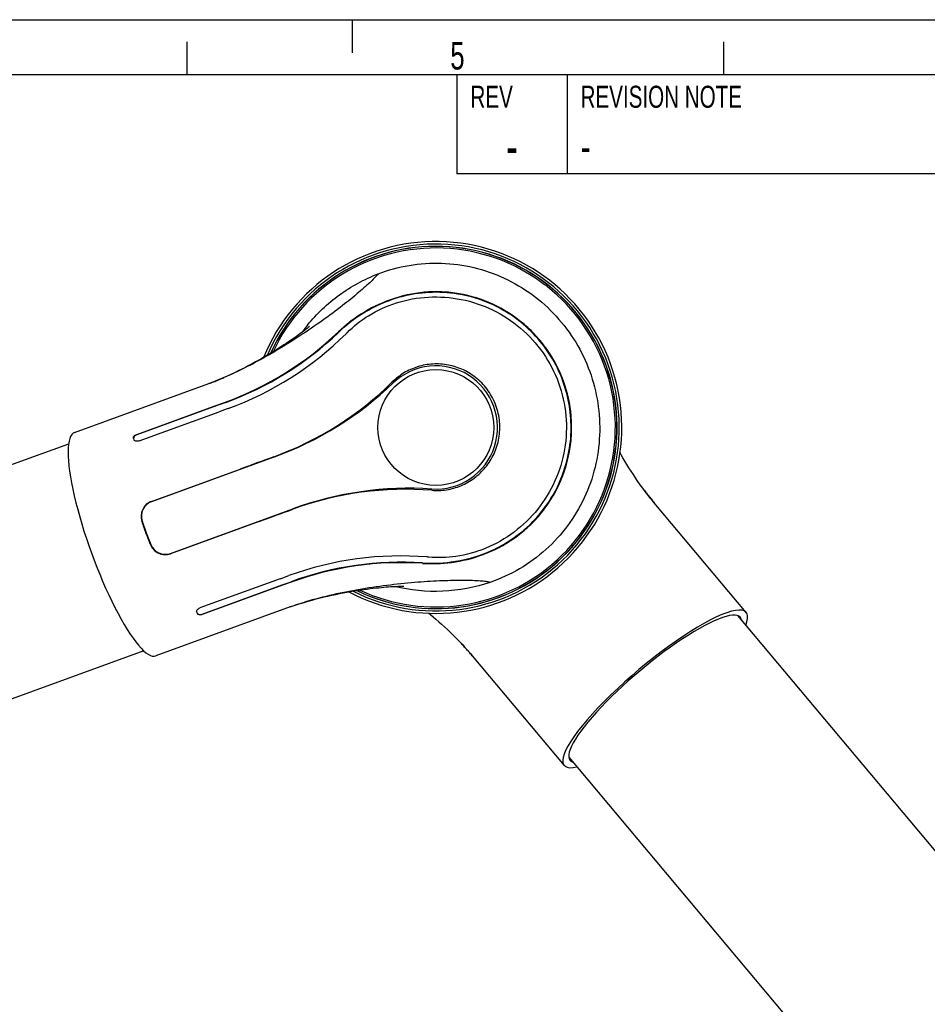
# Model space of a CAD drawing. Extents: x 0 to 420, y 0 to 297.
# Tile 8 of 14: x 205 to 287, y 208 to 297. Entities that reach past the tile are written whole.
import ezdxf

# ---------------------------------------------------------------- set-up
doc = ezdxf.new("R2010")
doc.units = 0
doc.header["$LTSCALE"] = 23.1
for name, color, linetype in [('100001_DXF_CONTINUOUS_LINE', 7, 'CONTINUOUS'), ('100003_DXF_CONTINUOUS_LINE', 7, 'CONTINUOUS'), ('100279_DXF_CONTINUOUS_LINE', 7, 'CONTINUOUS'), ('100332_DXF_FORMAT', 7, 'CONTINUOUS'), ('100337_DXF_CONTINUOUS_LINE', 7, 'CONTINUOUS')]:
    doc.layers.add(name, color=color, linetype=linetype)
doc.styles.get("Standard").update_dxf_attribs({"font": 'txt', "width": 0.7})
doc.styles.add('TEXTSTYLE_2', font='txt', dxfattribs={"width": 0.7})

msp = doc.modelspace()

# ---------------------------------------------------------------- linework, layer by layer
at = {"layer": '100001_DXF_CONTINUOUS_LINE', "color": 7, "linetype": 'CONTINUOUS'}
for p, q in [((209.754, 259.502), (221.97, 263.948)), ((223.609, 264.61), (223.26, 264.459)), ((222.686, 261.98), (223.48, 262.269)), ((223.492, 262.233), (222.699, 261.944)), ((215.403, 259.329), (222.686, 261.98)), ((222.699, 261.944), (215.416, 259.293)), ((215.618, 258.738), (222.901, 261.389)), ((223.614, 261.649), (222.902, 261.389)), ((223.703, 261.681), (223.614, 261.649)), ((215.11, 258.964), (215.153, 258.846)), ((227.87, 257.263), (216.755, 253.217)), ((216.745, 253.244), (224.798, 256.176)), ((261.824, 253.85), (261.594, 254.15)), ((262.421, 253.109), (262.301, 253.254)), ((218.465, 248.519), (229.581, 252.565)), ((270.778, 243.151), (262.421, 253.109)), ((215.906, 251.458), (216.267, 250.379)), ((226.528, 251.423), (218.474, 248.492)), ((216.267, 250.379), (216.247, 250.372)), ((216.267, 250.379), (216.683, 249.321)), ((228.427, 246.21), (221.142, 243.559)), ((228.426, 246.21), (228.515, 246.242)), ((228.515, 246.242), (229.228, 246.502)), ((221.345, 243.004), (228.628, 245.655)), ((228.642, 245.619), (221.357, 242.968)), ((228.628, 245.655), (229.421, 245.943)), ((229.435, 245.908), (228.64, 245.619)), ((229.357, 243.651), (217.141, 239.205)), ((229.357, 243.651), (229.534, 243.714)), ((230.258, 243.959), (230.618, 244.072)), ((220.856, 243.178), (220.899, 243.06)), ((244.692, 240.539), (244.954, 240.263)), ((245.875, 239.225), (254.231, 229.266))]:
    msp.add_line(p, q, dxfattribs=at)
for points in [[(231.085, 269.13), (231.091, 269.134), (231.091, 269.135), (231.076, 269.122), (231.046, 269.096), (231.004, 269.06), (230.948, 269.015), (230.88, 268.959), (230.799, 268.895), (230.707, 268.822), (230.602, 268.74), (230.485, 268.652), (230.357, 268.555), (230.218, 268.452), (230.069, 268.343), (229.911, 268.23), (229.744, 268.111), (229.568, 267.988), (229.383, 267.86), (229.19, 267.729), (228.987, 267.593), (228.776, 267.453), (228.555, 267.31), (228.326, 267.163), (228.088, 267.013), (227.842, 266.86), (227.588, 266.705), (227.326, 266.548), (227.056, 266.389), (226.779, 266.228), (226.496, 266.067), (226.206, 265.905), (225.907, 265.742), (225.6, 265.578), (225.285, 265.414), (224.963, 265.25), (224.633, 265.087), (224.296, 264.925), (223.954, 264.766), (223.609, 264.61)], [(222.536, 264.162), (222.164, 264.02), (221.97, 263.948)], [(223.26, 264.459), (222.903, 264.309), (222.536, 264.162)], [(261.594, 254.15), (261.371, 254.45), (261.152, 254.753), (260.935, 255.061), (260.723, 255.37), (260.517, 255.678), (260.316, 255.985), (260.121, 256.29), (259.932, 256.593), (259.75, 256.891), (259.574, 257.185), (259.404, 257.475), (259.309, 257.64)], [(262.301, 253.254), (262.06, 253.55), (261.824, 253.85)], [(230.618, 244.072), (230.976, 244.179), (231.336, 244.282), (231.699, 244.38), (232.062, 244.473), (232.423, 244.562), (232.78, 244.646), (233.133, 244.724), (233.482, 244.798), (233.824, 244.868), (234.161, 244.932), (234.492, 244.993), (234.818, 245.05), (235.138, 245.104), (235.451, 245.153), (235.756, 245.199), (236.054, 245.241), (236.342, 245.28), (236.621, 245.316), (236.89, 245.348), (237.149, 245.378), (237.397, 245.404), (237.635, 245.427), (237.862, 245.448), (238.079, 245.467), (238.286, 245.483), (238.48, 245.497), (238.665, 245.508), (238.837, 245.518), (238.994, 245.526), (239.137, 245.532), (239.264, 245.536), (239.375, 245.539), (239.47, 245.541), (239.549, 245.542), (239.609, 245.542), (239.651, 245.541), (239.668, 245.541)], [(229.534, 243.714), (229.895, 243.84), (230.258, 243.959)], [(241.949, 243.08), (242.087, 242.965), (242.336, 242.754), (242.587, 242.536), (242.842, 242.311), (243.102, 242.079), (243.363, 241.839), (243.628, 241.592), (243.894, 241.338), (244.161, 241.077), (244.428, 240.81), (244.692, 240.539)], [(244.954, 240.263), (245.216, 239.978), (245.48, 239.684)], [(245.48, 239.684), (245.741, 239.383), (245.875, 239.225)]]:
    msp.add_lwpolyline(points, dxfattribs=at)
msp.add_circle((242.578, 259.956), 5.26, dxfattribs=at)
for centre, radius, start, end in [((242.578, 259.956), 16.305, 244.93724, 155.06317), ((242.655, 259.721), 15.119, 140.88777, 144.01647), ((213.457, 289.818), 29.315, 289.9922, 313.73577), ((213.448, 289.847), 29.384, 289.98911, 313.67056), ((213.533, 289.602), 29.716, 290.01476, 314.65383), ((212.805, 290.343), 30.755, 314.64826, 314.9195), ((242.578, 259.956), 5.6, 266.24844, 133.75156), ((213.593, 286.954), 24.484, 290.00689, 291.04604), ((213.145, 288.127), 25.739, 291.03964, 291.30725), ((212.665, 289.35), 27.053, 291.3133, 292.30652), ((212.073, 290.8), 28.619, 292.30124, 292.7285), ((211.692, 291.71), 29.606, 292.72846, 293.14693), ((217.554, 285.533), 30.062, 290.04865, 314.49201), ((217.268, 286.394), 31, 290, 313.75156), ((240.183, 223.434), 31, 86.24844, 110), ((239.849, 224.277), 30.062, 85.50798, 109.95137), ((285.108, 271.94), 29.486, 216.89903, 217.32639), ((284.336, 271.352), 28.515, 217.3265, 217.73526), ((217.233, 251.902), 1.4, 110, 198.5), ((283.122, 270.409), 26.978, 217.72992, 218.72036), ((282.171, 269.65), 25.762, 218.72663, 218.90436), ((281.22, 268.879), 24.538, 218.89693, 219.99234), ((217.986, 249.835), 1.4, 201.5, 290), ((239.384, 218.575), 29.716, 85.36591, 109.98515), ((239.304, 217.557), 30.738, 85.08047, 85.37086), ((239.476, 218.334), 29.384, 86.32945, 110.01089), ((239.465, 218.362), 29.316, 86.26434, 110.00768), ((237.746, 220.592), 24.538, 108.89693, 109.99234), ((238.146, 219.435), 25.762, 108.72663, 108.90436), ((238.534, 218.282), 26.978, 107.72992, 108.72036), ((239.004, 216.819), 28.515, 107.3265, 107.73526), ((239.294, 215.892), 29.486, 106.89903, 107.32639), ((223.303, 220.072), 29.606, 42.72846, 43.14693), ((224.027, 220.741), 28.619, 42.30124, 42.7285), ((225.187, 221.793), 27.053, 41.3133, 42.30652), ((226.172, 222.662), 25.739, 41.03964, 41.30725), ((227.121, 223.485), 24.484, 40.00689, 41.04604)]:
    msp.add_arc(centre, radius, start, end, dxfattribs=at)
for centre, major_axis, ratio, start_param, end_param in [((213.447, 249.353), (-3.694, 10.149), 0.212557, 0, 3.141593), ((215.981, 250.275), (-3.428, 10.245), 0.026177, -1.57011, -1.464615), ((215.981, 250.275), (-3.96, 10.052), 0.026177, -1.676978, -1.571482), ((262.504, 236.209), (8.273, 6.942), 0.212557, 5.89666, 9.811304), ((262.504, 236.209), (7.737, 6.492), 0.212557, -0.138032, 3.279624)]:
    msp.add_ellipse(centre, major_axis=major_axis, ratio=ratio, start_param=start_param, end_param=end_param, dxfattribs=at)
for points, knots in [([(237.324, 273.909), (239.144, 274.614), (242.14, 275.107), (246.035, 274.579), (248.835, 273.608), (251.384, 272.099), (253.588, 270.119), (255.363, 267.748), (256.218, 265.965), (256.553, 265.043)], [0, 0, 0, 0, 0.248986, 0.374109, 0.499238, 0.624394, 0.749584, 0.874792, 1, 1, 1, 1]), ([(237.324, 273.909), (237.249, 273.803), (237.043, 273.569), (236.664, 273.189), (236.167, 272.732), (235.312, 271.99), (234.021, 270.951), (232.239, 269.627), (230.209, 268.238), (228.005, 266.864), (225.707, 265.585), (224.124, 264.827), (223.329, 264.488)], [0, 0, 0, 0, 0.022902, 0.054956, 0.095051, 0.142276, 0.255167, 0.387981, 0.534935, 0.690018, 0.847098, 1, 1, 1, 1]), ([(230.924, 269.259), (231.763, 270.291), (233.721, 272.139), (236.084, 273.43), (237.324, 273.909)], [0, 0, 0, 0, 0.499983, 1, 1, 1, 1]), ([(254.168, 264.174), (253.798, 265.192), (253.034, 266.654), (251.671, 268.341), (250.108, 269.828), (247.821, 271.275), (245.245, 272.079), (243.124, 272.307), (241.005, 272.259), (238.461, 271.697), (235.829, 270.395), (234.352, 269.238), (233.724, 268.636)], [0, 0, 0, 0, 0.130906, 0.196308, 0.261504, 0.390878, 0.519449, 0.583742, 0.647971, 0.77496, 0.894807, 1, 1, 1, 1]), ([(254.122, 264.158), (253.829, 264.965), (253.069, 266.521), (251.505, 268.52), (249.685, 270.063), (247.409, 271.363), (244.812, 272.159), (241.986, 272.311), (239.49, 271.917), (237.245, 271.086), (235.325, 269.961), (234.223, 269.058), (233.737, 268.593)], [0, 0, 0, 0, 0.104039, 0.208004, 0.305379, 0.391195, 0.524244, 0.630068, 0.731635, 0.828121, 0.9185, 1, 1, 1, 1]), ([(234.521, 268.566), (235.103, 269.146), (236.489, 270.253), (239.01, 271.404), (241.912, 271.925), (244.92, 271.71), (247.799, 270.744), (250.358, 269.076), (252.423, 266.8), (253.372, 264.97), (253.721, 264.011)], [0, 0, 0, 0, 0.105681, 0.225594, 0.352503, 0.480628, 0.609153, 0.73855, 0.868957, 1, 1, 1, 1]), ([(248.04, 261.944), (247.868, 262.417), (247.399, 263.317), (246.379, 264.429), (245.125, 265.233), (243.734, 265.686), (242.301, 265.779), (240.918, 265.526), (239.661, 264.961), (238.941, 264.402), (238.622, 264.088)], [0, 0, 0, 0, 0.131861, 0.262538, 0.391316, 0.517847, 0.641991, 0.763635, 0.882752, 1, 1, 1, 1]), ([(256.553, 265.043), (256.889, 264.12), (257.38, 262.205), (257.545, 259.248), (257.13, 256.314), (256.146, 253.52), (254.626, 250.976), (251.981, 248.068), (249.369, 246.52), (247.522, 245.889)], [0, 0, 0, 0, 0.125208, 0.250416, 0.375606, 0.500762, 0.625891, 0.751014, 1, 1, 1, 1]), ([(241.357, 247.657), (242.354, 247.592), (244.511, 247.695), (247.917, 248.692), (251.165, 250.859), (253.464, 253.893), (254.591, 256.91), (254.934, 259.544), (254.78, 261.918), (254.388, 263.427), (254.122, 264.158)], [0, 0, 0, 0, 0.121144, 0.259538, 0.425805, 0.585518, 0.713046, 0.812239, 0.905693, 1, 1, 1, 1]), ([(241.375, 247.615), (242.243, 247.558), (244.118, 247.621), (246.971, 248.316), (249.282, 249.52), (250.936, 250.846), (252.414, 252.384), (253.87, 254.656), (254.692, 257.235), (254.934, 259.378), (254.894, 261.546), (254.539, 263.156), (254.168, 264.174)], [0, 0, 0, 0, 0.105195, 0.225039, 0.352028, 0.416266, 0.480573, 0.609175, 0.738516, 0.803698, 0.869095, 1, 1, 1, 1]), ([(253.721, 264.011), (254.069, 263.053), (254.519, 261.042), (254.4, 257.971), (253.513, 255.049), (251.928, 252.459), (249.762, 250.359), (247.204, 248.893), (244.532, 248.154), (242.76, 248.111), (241.94, 248.181)], [0, 0, 0, 0, 0.131034, 0.261419, 0.390774, 0.519316, 0.647485, 0.774398, 0.894303, 1, 1, 1, 1]), ([(242.204, 254.247), (242.65, 254.212), (243.561, 254.247), (244.887, 254.622), (246.109, 255.317), (247.147, 256.309), (247.921, 257.551), (248.365, 258.972), (248.432, 260.48), (248.212, 261.471), (248.04, 261.944)], [0, 0, 0, 0, 0.117253, 0.236369, 0.358013, 0.482156, 0.608687, 0.737464, 0.86814, 1, 1, 1, 1]), ([(215.11, 258.964), (215.099, 258.995), (215.098, 259.072), (215.161, 259.177), (215.266, 259.267), (215.354, 259.311), (215.403, 259.329)], [0, 0, 0, 0, 0.194285, 0.423723, 0.697672, 1, 1, 1, 1]), ([(215.416, 259.293), (215.329, 259.262), (215.186, 259.181), (215.106, 259.014), (215.119, 258.946)], [0, 0, 0, 0, 0.570995, 1, 1, 1, 1]), ([(215.618, 258.738), (215.569, 258.721), (215.472, 258.698), (215.331, 258.705), (215.215, 258.752), (215.165, 258.814), (215.153, 258.846)], [0, 0, 0, 0, 0.296958, 0.569548, 0.802354, 1, 1, 1, 1]), ([(216.745, 253.244), (216.572, 253.182), (216.25, 252.987), (215.916, 252.536), (215.776, 251.994), (215.826, 251.623), (215.884, 251.45)], [0, 0, 0, 0, 0.251359, 0.501279, 0.750312, 1, 1, 1, 1]), ([(216.662, 249.313), (216.729, 249.143), (216.929, 248.827), (217.384, 248.502), (217.93, 248.371), (218.302, 248.429), (218.474, 248.492)], [0, 0, 0, 0, 0.249689, 0.498721, 0.748641, 1, 1, 1, 1]), ([(247.522, 245.889), (247.397, 245.923), (247.088, 245.97), (246.552, 246.017), (245.876, 246.048), (244.742, 246.067), (243.083, 246.033), (240.862, 245.901), (238.411, 245.659), (235.837, 245.294), (233.251, 244.795), (231.55, 244.356), (230.722, 244.105)], [0, 0, 0, 0, 0.022903, 0.054965, 0.095072, 0.142315, 0.255247, 0.388103, 0.535082, 0.690163, 0.847198, 1, 1, 1, 1]), ([(247.522, 245.889), (246.135, 245.416), (243.21, 244.868), (240.247, 245.161), (238.825, 245.516)], [0, 0, 0, 0, 0.500028, 1, 1, 1, 1]), ([(220.856, 243.178), (220.844, 243.21), (220.843, 243.289), (220.902, 243.4), (221.005, 243.496), (221.094, 243.541), (221.142, 243.559)], [0, 0, 0, 0, 0.197646, 0.430452, 0.703042, 1, 1, 1, 1]), ([(220.883, 243.103), (220.892, 243.078), (220.914, 243.047), (220.942, 243.024), (220.95, 243.019)], [0, 0, 0, 0, 0.735606, 1, 1, 1, 1]), ([(221.357, 242.968), (221.309, 242.951), (221.213, 242.927), (221.074, 242.929), (220.959, 242.969), (220.91, 243.029), (220.899, 243.06)], [0, 0, 0, 0, 0.302328, 0.576277, 0.805715, 1, 1, 1, 1]), ([(220.95, 243.019), (220.974, 243.003), (221.099, 242.948), (221.245, 242.968), (221.345, 243.004)], [0, 0, 0, 0, 0.214434, 1, 1, 1, 1])]:
    msp.add_open_spline(points, degree=3, knots=knots, dxfattribs=at)
for points in [[(227.86, 257.293), (226.84, 256.92), (225.819, 256.547), (224.798, 256.176)], [(226.528, 251.423), (227.549, 251.795), (228.57, 252.165), (229.591, 252.535)]]:
    msp.add_open_spline(points, degree=3, dxfattribs=at)
at = {"layer": '100003_DXF_CONTINUOUS_LINE', "color": 7, "linetype": 'CONTINUOUS'}
for p, q in [((209.214, 258.454), (147.538, 236.006)), ((216.055, 239.66), (154.378, 217.212))]:
    msp.add_line(p, q, dxfattribs=at)
at = {"layer": '100279_DXF_CONTINUOUS_LINE', "color": 7, "linetype": 'CONTINUOUS'}
for p, q in [((269.975, 242.863), (301.208, 205.64)), ((254.654, 230.007), (285.887, 192.784))]:
    msp.add_line(p, q, dxfattribs=at)
at = {"layer": '100332_DXF_FORMAT', "color": 7, "linetype": 'CONTINUOUS'}
for p, q in [((-0.002, 296.998), (419.998, 296.998)), ((234.998, 293.998), (234.998, 296.998)), ((219.998, 291.998), (219.998, 294.998)), ((268.748, 291.998), (268.748, 294.998)), ((414.998, 291.998), (24.998, 291.998)), ((414.998, 291.998), (244.498, 291.998)), ((244.498, 291.998), (244.498, 282.998)), ((254.498, 291.998), (254.498, 282.998)), ((414.998, 282.998), (244.498, 282.998))]:
    msp.add_line(p, q, dxfattribs=at)
at = {"layer": '100337_DXF_CONTINUOUS_LINE', "color": 7, "linetype": 'CONTINUOUS'}
for radius, start, end in [(16.891, 242.12786, 157.86452), (16.664, 243.15866, 156.84472), (16.464, 244.13609, 155.86878), (16.45, 244.20556, 155.79791)]:
    msp.add_arc((242.578, 259.956), radius, start, end, dxfattribs=at)

# ---------------------------------------------------------------- texts
at = {"layer": '100332_DXF_FORMAT', "color": 7, "linetype": 'CONTINUOUS', "insert": (243.889, 294.975), "char_height": 2.5, "width": 2.67857, "attachment_point": 1}
msp.add_mtext('5', dxfattribs=at)
at = {"layer": '100332_DXF_FORMAT', "color": 2, "linetype": 'CONTINUOUS', "style": 'TEXTSTYLE_2'}
for s, insert, char_height, width, attachment_point in [('REV', (245.723, 290.998), 2, 4.2, 1), ('REVISION NOTE', (255.723, 290.998), 2, 18.2, 1), ('-', (249.498, 287.248), 3.5, 2.45, 2), ('-', (255.723, 286.998), 3, 2.1, 1)]:
    msp.add_mtext(s, dxfattribs=dict(at, insert=insert, char_height=char_height, width=width, attachment_point=attachment_point))

doc.saveas('drawing.dxf')
